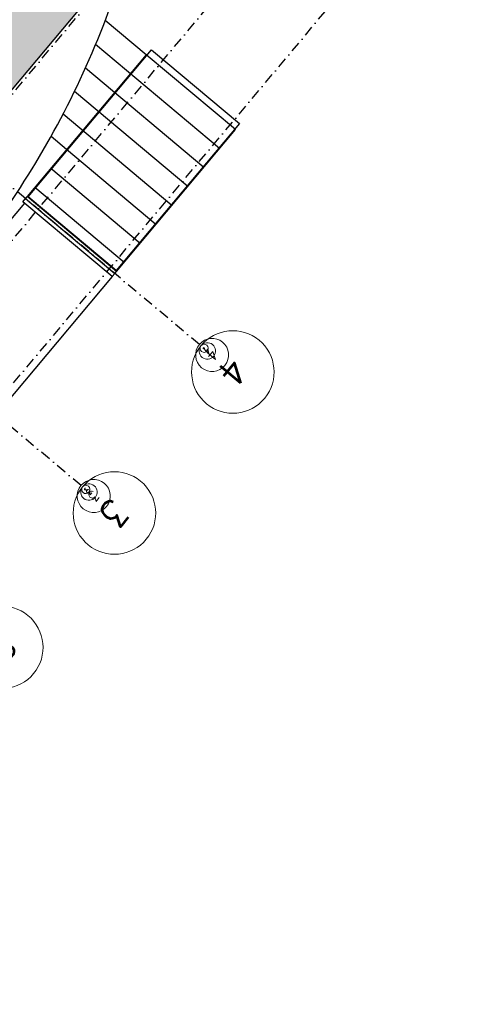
# Model space of a CAD drawing. Header units: millimetres. Extents: x 834092093 to 834533152, y 817697553 to 818073953.
# Tile 11 of 19: x 834181741 to 834204020, y 817948525 to 817996245. Entities that reach past the tile are written whole.
import ezdxf
from ezdxf.enums import TextEntityAlignment as Align

# ---------------------------------------------------------------- set-up
doc = ezdxf.new("R2010")
doc.units = ezdxf.units.MM
doc.header["$LTSCALE"] = 1000
doc.header["$MEASUREMENT"] = 0
doc.linetypes.add('DASHDOT', pattern=[1, 0.5, -0.25, 0, -0.25])
for name, color, linetype in [('VPA023_Grid-H', 7, 'DASHDOT'), ('VPA023_Grid-V', 7, 'DASHDOT'), ('VPA060_Hatch', 253, 'Continuous'), ('VPA220_Wall-Conc', 3, 'Continuous'), ('VPA417_Ext Cladding', 7, 'Continuous'), ('VPA802_Contour', 7, 'Continuous')]:
    doc.layers.add(name, color=color, linetype=linetype)
for name, color, linetype, lineweight, plot in [('VPA024_M 100', 6, 'Continuous', 9, False), ('VPA024_M 50', 6, 'Continuous', 9, False), ('VPA024_M 500', 6, 'Continuous', 9, False)]:
    doc.layers.add(name, color=color, linetype=linetype, lineweight=lineweight, plot=plot)
doc.layers.add('VPA024_M 200', color=6, linetype='Continuous', lineweight=9)
doc.styles.get("Standard").update_dxf_attribs({"font": 'txt.shx', "width": 0.8})

# ---------------------------------------------------------------- blocks, each defined once
blk = doc.blocks.new('CNO 500')
at = {"layer": 'VPA024_M 500', "linetype": 'Continuous'}
blk.add_ellipse((0, 0), major_axis=(2000, 1), ratio=1, start_param=0.000259, end_param=6.283444, dxfattribs=at)
at = {"layer": 'VPA024_M 500', "oblique": 360, "width": 1}
blk.add_attdef('NO.', text='', height=1286, rotation=0, dxfattribs=at).set_placement((0, 0), align=Align.MIDDLE_CENTER)
blk = doc.blocks.new('CNO 100')
at = {"layer": 'VPA024_M 100', "linetype": 'Continuous'}
blk.add_ellipse((0, 0), major_axis=(400, 0), ratio=1, start_param=0.000756, end_param=6.283941, dxfattribs=at)
at = {"layer": 'VPA024_M 100', "oblique": 360, "width": 1}
blk.add_attdef('NO.', text='', height=257, dxfattribs=at).set_placement((0, 0), align=Align.MIDDLE_CENTER)
blk = doc.blocks.new('CNO 50')
at = {"layer": 'VPA024_M 50', "linetype": 'Continuous'}
blk.add_ellipse((-1782, 954), major_axis=(200, 0), ratio=1, start_param=0.001763, end_param=6.284948, dxfattribs=at)
at = {"layer": 'VPA024_M 50', "oblique": 360, "width": 1}
blk.add_attdef('NO.', text='', height=129, dxfattribs=at).set_placement((-1782, 954), align=Align.MIDDLE_CENTER)
blk = doc.blocks.new('CNO 200')
at = {"layer": 'VPA024_M 200', "color": 6, "linetype": 'Continuous'}
blk.add_ellipse((0, 0), major_axis=(800, 1), ratio=1, start_param=-0.000829, end_param=6.282356, dxfattribs=at)
at = {"layer": 'VPA024_M 200', "color": 6, "oblique": 0, "width": 1}
blk.add_attdef('NO.', text='', height=514, rotation=0, dxfattribs=at).set_placement((0, 0), align=Align.MIDDLE_CENTER)

msp = doc.modelspace()

# ---------------------------------------------------------------- hatches: boundary and pattern name
at = {"layer": 'VPA060_Hatch', "ltscale": 500}
h = msp.add_hatch(dxfattribs=at)
h.set_pattern_fill('EARTH', color=256, scale=2000, angle=45, style=0)
h.set_pattern_definition([(95, (834290812.4, 817871655.84), (-541.6752, 454.5195), [500, -500]), (95, (834290625.6, 817871639.5), (-541.6752, 454.5195), [500, -500]), (95, (834290438.8, 817871623.16), (-541.6752, 454.5195), [500, -500]), (185, (834290371.1, 817871679.97), (-454.5195, -541.6752), [500, -500]), (185, (834290354.76, 817871866.76), (-454.5195, -541.6752), [500, -500]), (185, (834290338.4, 817872053.54), (-454.5195, -541.6752), [500, -500])])
h.paths.add_polyline_path([(834301815, 817885919), (834301815, 817885919), (834288879, 817870503), (834288879, 817870503), (834243604, 817816624), (834120302, 817920087), (834225735, 818045738), (834349037, 817942275)], flags=16)
h.paths.add_polyline_path([(834092093, 817917584), (834223302, 818073953), (834377285, 817944746), (834246076, 817788377)])

# ---------------------------------------------------------------- linework, layer by layer
at = {"layer": 'Defpoints', "ltscale": 500}
msp.add_lwpolyline([(834192388, 817991217), (834186410, 817984093), (834182159, 817987661), (834188137, 817994785)], close=True, dxfattribs=at)
at = {"layer": 'VPA023_Grid-H'}
for points in [[(834120481, 817920068), (834225786, 818045565), (834348897, 817942262), (834243592, 817816765)], [(834126891, 817920628), (834226346, 818039155), (834342486, 817941702), (834243031, 817823175)], [(834133231, 817921183), (834226901, 818032815), (834336147, 817941147), (834242476, 817829515)]]:
    msp.add_lwpolyline(points, close=True, dxfattribs=at)
at = {"layer": 'VPA023_Grid-V'}
for points in [[(834190450, 817980507), (834178959, 817990148)], [(834184713, 817973670), (834173223, 817983312)]]:
    msp.add_lwpolyline(points, dxfattribs=at)
at = {"layer": 'VPA220_Wall-Conc', "color": 1, "ltscale": 500}
for points in [[(834187873, 817994549), (834185892, 817996211)], [(834186432, 817984041), (834192202, 817990917), (834187873, 817994549), (834182104, 817987673)], [(834184017, 817989953), (834183261, 817990586)]]:
    msp.add_lwpolyline(points, dxfattribs=at)
at = {"layer": 'VPA220_Wall-Conc', "ltscale": 500}
for points in [[(834181972, 817987360), (834169212, 817972154)], [(834181895, 817987424), (834182024, 817987577), (834186352, 817983946), (834186223, 817983792), (834181895, 817987424)], [(834186223, 817983792), (834173464, 817968586)]]:
    msp.add_lwpolyline(points, dxfattribs=at)
at = {"layer": 'VPA417_Ext Cladding', "ltscale": 500}
for points in [[(834191430, 817989998), (834185423, 817995039)], [(834190659, 817989079), (834184925, 817993890)], [(834189887, 817988159), (834184398, 817992766)], [(834189116, 817987240), (834183843, 817991665)], [(834188345, 817986321), (834184017, 817989953)], [(834187573, 817985402), (834183245, 817989033)], [(834186802, 817984482), (834182474, 817988114)], [(834186352, 817983946), (834186432, 817984041), (834182104, 817987673), (834182024, 817987577)]]:
    msp.add_lwpolyline(points, dxfattribs=at)
at = {"layer": 'VPA802_Contour', "color": 3}
msp.add_lwpolyline([(834301815, 817885919), (834301815, 817885919), (834288879, 817870503), (834288879, 817870503), (834243604, 817816624), (834120302, 817920087), (834225735, 818045738), (834349037, 817942275), (834301815, 817885919)], dxfattribs=at)
at = {"layer": 'VPA802_Contour', "color": 3, "ltscale": 500}
msp.add_lwpolyline([(834181188, 817987235, 0.064837), (834186277, 817997256, -0.026898), (834189319, 818002339)], format="xyb", dxfattribs=at)

# ---------------------------------------------------------------- block references
at = {"layer": 'VPA024_M 100'}
ref = msp.add_blockref('CNO 100', (834190837, 817980190), dxfattribs=dict(at, rotation=230.5524065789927))
ref.add_attrib('NO.', '4', dxfattribs={"height": 257, "rotation": 230.5524, "width": 1}).set_placement((834190837, 817980190), align=Align.MIDDLE_CENTER)
ref = msp.add_blockref('CNO 100', (834185099, 817973352), dxfattribs=dict(at, rotation=230.5524065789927))
ref.add_attrib('NO.', '3', dxfattribs={"height": 257, "rotation": 230.5524, "width": 1}).set_placement((834185099, 817973352), align=Align.MIDDLE_CENTER)
at = {"layer": 'VPA024_M 200', "color": 6}
ref = msp.add_blockref('CNO 200', (834191068, 817979998), dxfattribs=dict(at, rotation=230.5524065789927))
ref.add_attrib('NO.', '4', dxfattribs={"color": 0, "height": 514, "rotation": 230.5524, "width": 1}).set_placement((834191068, 817979998), align=Align.MIDDLE_CENTER)
ref = msp.add_blockref('CNO 200', (834185330, 817973161), dxfattribs=dict(at, rotation=230.5524065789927))
ref.add_attrib('NO.', '3', dxfattribs={"color": 0, "height": 514, "rotation": 230.5524, "width": 1}).set_placement((834185330, 817973161), align=Align.MIDDLE_CENTER)
at = {"layer": 'VPA024_M 50'}
ref = msp.add_blockref('CNO 50', (834188814, 817979547), dxfattribs=dict(at, rotation=230.5524065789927))
ref.add_attrib('NO.', '4', dxfattribs={"height": 129, "rotation": 230.5524, "width": 1}).set_placement((834190682, 817980317), align=Align.MIDDLE_CENTER)
ref = msp.add_blockref('CNO 50', (834183076, 817972709), dxfattribs=dict(at, rotation=230.5524065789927))
ref.add_attrib('NO.', '3', dxfattribs={"height": 129, "rotation": 230.5524, "width": 1}).set_placement((834184945, 817973479), align=Align.MIDDLE_CENTER)
at = {"layer": 'VPA024_M 500'}
ref = msp.add_blockref('CNO 500', (834192072, 817979173), dxfattribs=dict(at, rotation=230.5524065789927))
ref.add_attrib('NO.', '4', dxfattribs={"height": 1286, "rotation": 230.5524, "width": 1}).set_placement((834192072, 817979173), align=Align.MIDDLE_CENTER)
ref = msp.add_blockref('CNO 500', (834186334, 817972335), dxfattribs=dict(at, rotation=230.5524065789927))
ref.add_attrib('NO.', '3', dxfattribs={"height": 1286, "rotation": 230.5524, "width": 1}).set_placement((834186334, 817972335), align=Align.MIDDLE_CENTER)
ref = msp.add_blockref('CNO 500', (834180872, 817965825), dxfattribs=dict(at, rotation=230.5524065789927))
ref.add_attrib('NO.', '2', dxfattribs={"height": 1286, "rotation": 230.5524, "width": 1}).set_placement((834180872, 817965825), align=Align.MIDDLE_CENTER)

doc.saveas('drawing.dxf')
